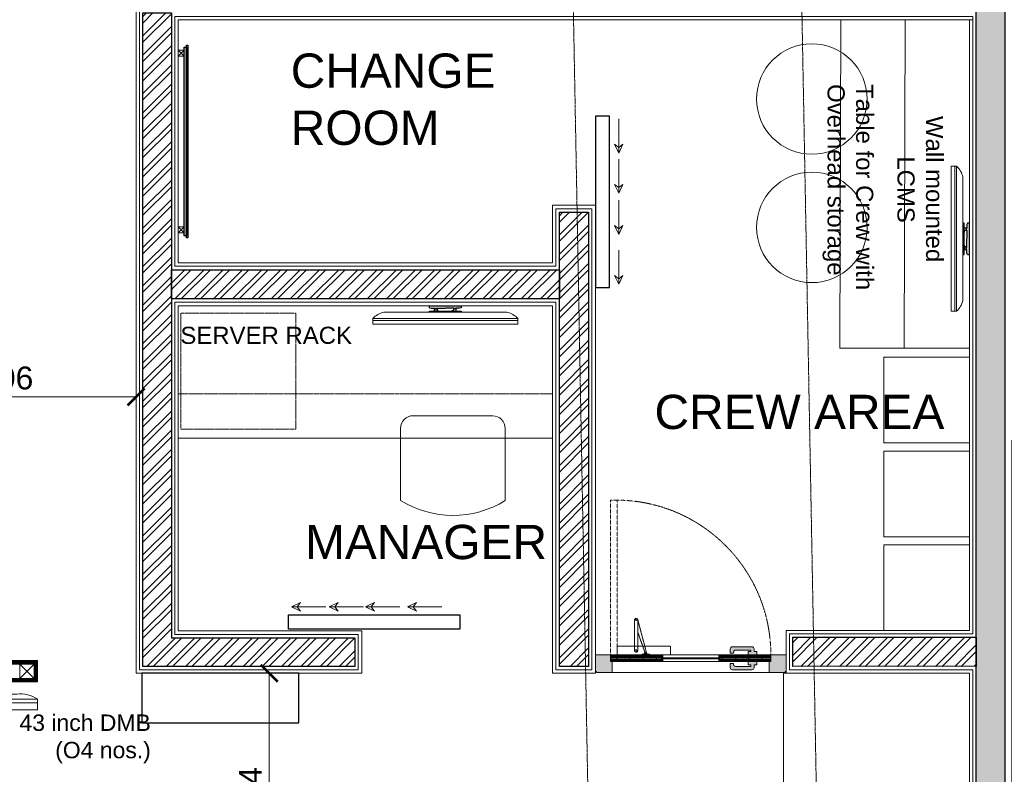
# Model space of a CAD drawing. Header units: millimetres. Extents: x 508219 to 745096, y 311341 to 352167.
# Tile 7 of 45: x 518030 to 521477, y 340817 to 343460. Entities that reach past the tile are written whole.
import ezdxf

# ---------------------------------------------------------------- set-up
doc = ezdxf.new("R2010")
doc.units = ezdxf.units.MM
doc.header["$PDMODE"] = 34
for name, pattern in [('( Hidden )', [0.375, 0.25, -0.125]), ('ACAD_ISO02W100', [15, 12, -3]), ('DASHED2', [0.375, 0.25, -0.125]), ('HIDDEN', [0.375, 0.25, -0.125])]:
    doc.linetypes.add(name, pattern=pattern)
doc.layers.get('0').update_dxf_attribs({"color": 252})
for name, color, linetype, lineweight in [('01_TEXT', 7, 'Continuous', 5), ('02_EQUIPMENT', 124, 'Continuous', 0), ('02_EQUIPMENT-TEXT', 7, 'Continuous', 0), ('02_IT-EQP.', 253, 'Continuous', 0), ('A-Dimension', 42, 'Continuous', 9), ('A-DOOR', 8, 'Continuous', 9), ('A-WALL', 12, 'Continuous', 30), ('A-Wall Hatch', 8, 'Continuous', 5), ('DMB', 250, 'Continuous', 5), ('FP- JUNCTION BOX', 6, 'Continuous', 30), ('PLASTER', 252, 'Continuous', 9), ('TILE', 44, 'Continuous', 0)]:
    doc.layers.add(name, color=color, linetype=linetype, lineweight=lineweight)
doc.layers.add('02_BOH-PARTITION', color=139, linetype='Continuous')
doc.layers.add('EL FIRE ALARM LOOP', color=1, linetype='Continuous')
doc.layers.add('Beam', color=7, linetype='ACAD_ISO02W100', lineweight=13, true_color=0x3f7f00)
doc.styles.add('arr-1', font='arial.ttf')
doc.styles.add('PDF Arial', font='arial.ttf')
doc.styles.get("Standard").update_dxf_attribs({"font": 'arial.ttf'})
doc.dimstyles.new('DIM-60', dxfattribs={"dimtxt": 120, "dimasz": 60, "dimexe": 5, "dimexo": 0, "dimgap": 25, "dimtad": 1, "dimdec": 0, "dimzin": 0, "dimdsep": 46, "dimtxsty": 'Standard', "dimblk": 'ARCHTICK', "dimcen": 0.09, "dimclrd": 256, "dimclre": 252, "dimclrt": 256, "dimadec": 0, "dimazin": 0, "dimtfac": 1, "dimtdec": 0, "dimtofl": 0, "dimtmove": 0, "dimatfit": 3, "dimfxl": 0, "dimtolj": 1, "dimtzin": 0, "dimlwd": -1, "dimlwe": 0, "dimarcsym": 0})
pattern_1 = [(45, (-2998174.956, 193353.467), (-33.67596045, 33.67596045), []), (45, (-2998152.505, 193353.467), (-33.67596045, 33.67596045), [])]

# ---------------------------------------------------------------- blocks, each defined once
blk = doc.blocks.new('fnn')
at = {"layer": 'DMB', "color": 0, "lineweight": 30}
for p, q in [((91730.62, -84295.82), (91721.24, -84295.82)), ((91721.24, -84295.82), (91721.24, -84296.35)), ((91730.62, -84296.35), (91730.62, -84295.82))]:
    blk.add_line(p, q, dxfattribs=at)
at = {"layer": 'DMB', "color": 0}
blk.add_line((91709.86, -84297.53), (91742, -84297.53), dxfattribs=at)
at = {"layer": 'DMB', "color": 0, "lineweight": 30}
for points in [[(91721.24, -84296.35), (91721.66, -84296.47), (91722.65, -84296.47), (91722.65, -84296.55), (91722.77, -84296.55), (91722.77, -84296.6), (91722.65, -84296.6), (91722.65, -84296.67), (91723.12, -84296.67), (91723.12, -84296.6), (91723.03, -84296.6), (91723.03, -84296.55), (91723.12, -84296.55), (91723.12, -84296.47), (91726.38, -84296.47)], [(91722.55, -84297.25), (91722.55, -84296.5), (91722.63, -84296.5), (91722.63, -84296.57), (91722.76, -84296.57), (91722.76, -84296.59), (91722.63, -84296.59), (91722.63, -84296.68), (91723.14, -84296.68), (91723.14, -84296.6), (91723.04, -84296.6), (91723.04, -84296.56), (91723.14, -84296.56), (91723.14, -84296.48), (91723.29, -84296.48), (91723.29, -84297.16), (91723.7, -84297.16), (91723.7, -84297.25), (91722.55, -84297.25)], [(91730.62, -84296.35), (91730.2, -84296.47), (91729.21, -84296.47), (91729.21, -84296.55), (91729.09, -84296.55), (91729.09, -84296.6), (91729.21, -84296.6), (91729.21, -84296.67), (91728.75, -84296.67), (91728.75, -84296.6), (91728.83, -84296.6), (91728.83, -84296.55), (91728.75, -84296.55), (91728.75, -84296.47), (91726.46, -84296.47)], [(91729.31, -84297.25), (91729.31, -84296.5), (91729.23, -84296.5), (91729.23, -84296.57), (91729.1, -84296.57), (91729.1, -84296.59), (91729.23, -84296.59), (91729.23, -84296.68), (91728.73, -84296.68), (91728.73, -84296.6), (91728.82, -84296.6), (91728.82, -84296.56), (91728.73, -84296.56), (91728.73, -84296.48), (91728.57, -84296.48), (91728.57, -84297.16), (91728.16, -84297.16), (91728.16, -84297.25), (91729.31, -84297.25)]]:
    blk.add_lwpolyline(points, dxfattribs=at)
blk.add_lwpolyline([(91721.24, -84297.53), (91730.62, -84297.53), (91730.62, -84297.25), (91721.24, -84297.25)], close=True, dxfattribs=at)
at = {"layer": 'DMB', "color": 0}
for points in [[(91706.93, -84298.24), (91744.93, -84298.24), (91744.93, -84298.73), (91706.93, -84298.73)], [(91744.93, -84298.73), (91744.93, -84299.71), (91706.93, -84299.71), (91706.93, -84298.73)]]:
    blk.add_lwpolyline(points, close=True, dxfattribs=at)
for centre, start, end in [((91709.37, -84301.92), 83.6436, 123.5886), ((91742.49, -84301.92), 56.4114, 96.3564)]:
    blk.add_arc(centre, 4.42, start, end, dxfattribs=at)
blk = doc.blocks.new('dmbbbb1111')
at = {"layer": 'DMB'}
h = blk.add_hatch(dxfattribs=at)
h.set_pattern_fill('ANSI31', color=256, angle=90)
h.set_pattern_definition([(135, (10819.77598, 42650.71772), (-0.08838834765, -0.08838834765), [])])
h.paths.add_polyline_path([(81423.79, 27951.55), (81423.79, 27953.55), (81272.29, 27953.55), (81272.29, 27951.55)], flags=16)
h.paths.add_polyline_path([(81424.29, 27951.05), (81424.29, 27954.05), (81271.79, 27954.05), (81271.79, 27951.05)])
at = {"layer": 'DMB', "elevation": 0}
for points in [[(81424.29, 27951.05), (81424.29, 27954.05), (81271.79, 27954.05), (81271.79, 27951.05)], [(81423.79, 27951.55), (81423.79, 27953.55), (81272.29, 27953.55), (81272.29, 27951.55)], [(81423.79, 27953.55), (81421.79, 27953.55), (81421.79, 27951.55), (81423.79, 27951.55)]]:
    blk.add_lwpolyline(points, close=True, dxfattribs=at)
for points in [[(81421.79, 27953.55), (81423.79, 27951.55)], [(81423.79, 27953.55), (81421.79, 27951.55)]]:
    blk.add_lwpolyline(points, dxfattribs=at)
at = {"layer": 'DMB'}
blk.add_blockref('fnn', (-10320.64, 112246.87, 0), dxfattribs=at)
at = {"layer": '01_TEXT', "insert": (81440.14, 27939.66, 0), "char_height": 2.3, "width": 51.3124, "attachment_point": 9}
blk.add_mtext('43 inch DMB \\P(O4 nos.)', dxfattribs=at)
blk = doc.blocks.new('DMB')
at = {"lineweight": 30}
for p, q in [((415467.23, 17247.29), (415458.76, 17247.29)), ((415458.76, 17247.29), (415458.76, 17246.76)), ((415467.23, 17246.76), (415467.23, 17247.29))]:
    blk.add_line(p, q, dxfattribs=at)
blk.add_line((415446.45, 17245.57), (415479.54, 17245.57))
for points in [[(415458.76, 17246.76), (415459.18, 17246.64), (415460.18, 17246.64), (415460.18, 17246.56), (415460.3, 17246.56), (415460.3, 17246.5), (415460.18, 17246.5), (415460.18, 17246.44), (415460.65, 17246.44), (415460.65, 17246.5), (415460.56, 17246.5), (415460.56, 17246.56), (415460.65, 17246.56), (415460.65, 17246.64), (415462.96, 17246.64)], [(415460.08, 17245.86), (415460.08, 17246.6), (415460.16, 17246.6), (415460.16, 17246.54), (415460.29, 17246.54), (415460.29, 17246.52), (415460.16, 17246.52), (415460.16, 17246.43), (415460.67, 17246.43), (415460.67, 17246.51), (415460.58, 17246.51), (415460.58, 17246.55), (415460.67, 17246.55), (415460.67, 17246.63), (415460.82, 17246.63), (415460.82, 17245.94), (415461.24, 17245.94), (415461.24, 17245.86), (415460.08, 17245.86)], [(415467.23, 17246.76), (415466.81, 17246.64), (415465.81, 17246.64), (415465.81, 17246.56), (415465.68, 17246.56), (415465.68, 17246.5), (415465.81, 17246.5), (415465.81, 17246.44), (415465.34, 17246.44), (415465.34, 17246.5), (415465.42, 17246.5), (415465.42, 17246.56), (415465.34, 17246.56), (415465.34, 17246.64), (415463.03, 17246.64)], [(415465.9, 17245.86), (415465.9, 17246.6), (415465.83, 17246.6), (415465.83, 17246.54), (415465.69, 17246.54), (415465.69, 17246.52), (415465.83, 17246.52), (415465.83, 17246.43), (415465.32, 17246.43), (415465.32, 17246.51), (415465.41, 17246.51), (415465.41, 17246.55), (415465.32, 17246.55), (415465.32, 17246.63), (415465.16, 17246.63), (415465.16, 17245.94), (415464.75, 17245.94), (415464.75, 17245.86), (415465.9, 17245.86)]]:
    blk.add_lwpolyline(points, dxfattribs=at)
blk.add_lwpolyline([(415458.76, 17245.57), (415467.23, 17245.57), (415467.23, 17245.86), (415458.76, 17245.86)], close=True, dxfattribs=at)
for points in [[(415443.49, 17243.84), (415482.49, 17243.84), (415482.49, 17243.35), (415443.49, 17243.35)], [(415482.49, 17243.35), (415482.49, 17242.37), (415443.49, 17242.37), (415443.49, 17243.35)]]:
    blk.add_lwpolyline(points, close=True)
for centre, start, end in [((415447.66, 17240.1), 102.4681, 138.0448), ((415478.33, 17240.1), 41.9552, 77.5319)]:
    blk.add_arc(centre, 5.6, start, end)
blk = doc.blocks.new('DIRTY DISH LANDING')
blk.add_lwpolyline([(0, 0), (-22, 0), (-22, -25.61), (0, -25.61)], close=True)
blk = doc.blocks.new('door closer')
at = {"color": 14, "linetype": 'DASHED2', "lineweight": 9, "ltscale": 0.5}
for p, q in [((10736.43, -3996.01), (10716.43, -3996.01)), ((10716.43, -3996.01), (10716.43, -3999.19)), ((10722.88, -3999.31), (10722.88, -3997.66)), ((10727.44, -3996.77), (10724.13, -4009.27)), ((10726.86, -3996.83), (10724.13, -4004.67)), ((10724.13, -3999.31), (10724.13, -3997.66)), ((10725.64, -3996.14), (10725.64, -3996.01)), ((10728.52, -3996.26), (10725.76, -3996.26)), ((10728.64, -3996.14), (10728.64, -3996.01)), ((10736.43, -3999.19), (10736.43, -3996.01)), ((10716.55, -3999.31), (10736.31, -3999.31)), ((10722.88, -3999.31), (10722.88, -4009.19)), ((10724.13, -4009.19), (10724.13, -3999.31))]:
    blk.add_line(p, q, dxfattribs=at)
for centre, radius in [((10723.51, -3997.66), 0.338), ((10727.21, -3996.64), 0.123), ((10723.51, -4009.19), 0.214)]:
    blk.add_circle(centre, radius, dxfattribs=at)
for centre, radius, start, end in [((10723.51, -3997.66), 0.625, 360, 180), ((10725.76, -3996.14), 0.12, 180, 270), ((10717.05, -4005.46), 13.03, 41.9275, 44.9169), ((10727.11, -3996.33), 0.562, 229.3399, 295.6856), ((10727.25, -3996.61), 0.25, 295.6856, 334.162), ((10726.83, -3996.41), 0.711, 334.162, 5.5837), ((10728.32, -3996.27), 0.78, 179.2294, 185.0234), ((10728.52, -3996.14), 0.12, 270, 0), ((10716.55, -3999.19), 0.12, 180, 270), ((10736.31, -3999.19), 0.12, 270, 0), ((10723.51, -4009.19), 0.625, 180, 0)]:
    blk.add_arc(centre, radius, start, end, dxfattribs=at)
blk = doc.blocks.new('A$C68A023B9')
at = {"layer": '01_TEXT', "ltscale": 2}
h = blk.add_hatch(color=253, dxfattribs=at)
h.set_gradient(color1=(173, 173, 173), one_color=1, tint=1, name='SPHERICAL')
edge = h.paths.add_edge_path()
edge.add_arc((4.75, 1.25), 0.5, 270, 381.737)
edge.add_line((5.22, 1.44), (6, 1.44))
edge.add_line((6, 1.44), (6, 0.75))
edge.add_line((6, 0.75), (6, 0.5))
edge.add_arc((5.5, 0.5), 0.5, -90, 0, ccw=False)
edge.add_line((5.5, 0), (1.09, 0))
edge.add_arc((1.09, 0.5), 0.5, 180, 270, ccw=False)
edge.add_line((0.59, 0.5), (0.59, 0.75))
edge.add_line((0.59, 0.75), (0.59, 1.1))
edge.add_line((0.59, 1.1), (0, 1.1))
edge.add_line((0, 1.1), (0, 1.85))
edge.add_line((0, 1.85), (1.94, 1.85))
edge.add_line((1.94, 1.85), (1.94, 1.1))
edge.add_line((1.94, 1.1), (1.34, 1.1))
edge.add_line((1.34, 1.1), (1.34, 0.75))
edge.add_line((1.34, 0.75), (4.75, 0.75))
blk.add_lwpolyline([(4.75, 0.75, 0.530238), (5.22, 1.44), (6, 1.44), (6, 0.75), (6, 0.5, -0.414214), (5.5, 0), (1.09, 0, -0.414214), (0.59, 0.5), (0.59, 0.75), (0.59, 1.1), (0, 1.1), (0, 1.85), (1.94, 1.85), (1.94, 1.1), (1.34, 1.1), (1.34, 0.75)], format="xyb", close=True, dxfattribs=at)
blk = doc.blocks.new('STORE ROOM DOOR')
at = {"layer": '01_TEXT', "ltscale": 100}
h = blk.add_hatch(dxfattribs=at)
h.set_pattern_fill('DOTS', color=256, scale=58.874347, style=0)
h.set_pattern_definition([(180, (-8687243.8554, 297332.053), (-1.8398233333, 3.6796466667), [0, -3.6796466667])])
h.paths.add_polyline_path([(1212844, 1245175), (1212837.2, 1245175), (1212837.2, 1245204.6), (1212769, 1245204.6), (1212769, 1245130.6), (1212773.9, 1245130.6), (1212773.9, 1245125.6), (1212844, 1245125.6)])
h.paths.add_polyline_path([(1213544.5, 1245175), (1213551.3, 1245175), (1213551.3, 1245204.7), (1213619.5, 1245204.7), (1213619.5, 1245130.6), (1213614.5, 1245130.6), (1213614.5, 1245125.7), (1213544.5, 1245125.7)])
at = {"layer": '01_TEXT', "lineweight": 9, "ltscale": 100}
h = blk.add_hatch(dxfattribs=at)
h.set_pattern_fill('DOLMIT', color=251, scale=19.624782, style=0)
h.set_pattern_definition([(0, (-8687997.237, 297395.8334), (0, 4.9061955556), []), (45, (-8687997.237, 297395.833), (-9.812391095, 9.812391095), [6.938408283, -13.876834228])])
h.paths.add_polyline_path([(1213069.3, 1245175), (1213069.3, 1245187.3), (1213064.4, 1245187.3), (1213064.4, 1245204.6), (1212837.2, 1245204.6), (1212837.2, 1245175)])
h.paths.add_polyline_path([(1213319.2, 1245175), (1213319.2, 1245187.3), (1213324.1, 1245187.3), (1213324.1, 1245204.6), (1213551.3, 1245204.7), (1213551.3, 1245175)])
at = {"layer": '01_TEXT', "ltscale": 100}
for p, q in [((1213069.3, 1245204.6), (1213064.4, 1245192.3)), ((1213064.4, 1245204.6), (1213069.3, 1245192.3)), ((1213319.2, 1245204.6), (1213324.1, 1245192.3)), ((1213324.1, 1245204.6), (1213319.2, 1245192.3))]:
    blk.add_line(p, q, dxfattribs=at)
at = {"layer": '01_TEXT', "color": 251, "lineweight": 15, "ltscale": 100}
for p, q in [((1213319.2, 1245204.6), (1213069.3, 1245204.6)), ((1213319.2, 1245175), (1213069.3, 1245175))]:
    blk.add_line(p, q, dxfattribs=at)
at = {"layer": '01_TEXT', "color": 32, "ltscale": 0.3}
blk.add_line((1212844, 1245125.6), (1213544.5, 1245125.6), dxfattribs=at)
at = {"layer": '01_TEXT', "color": 251, "linetype": 'DASHED2'}
blk.add_lwpolyline([(1213551.3, 1245204.7), (1213551.3, 1245895.1), (1213521.6, 1245895.1), (1213521.6, 1245204.7)], close=True, dxfattribs=at)
at = {"layer": '01_TEXT', "ltscale": 100}
for points in [[(1212844, 1245175), (1212837.2, 1245175), (1212837.2, 1245204.6), (1212769, 1245204.6), (1212769, 1245130.6), (1212773.9, 1245130.6), (1212773.9, 1245125.6), (1212844, 1245125.6)], [(1213069.3, 1245192.3), (1213064.4, 1245192.3), (1213064.4, 1245204.6), (1213069.3, 1245204.6)], [(1213319.2, 1245192.3), (1213324.1, 1245192.3), (1213324.1, 1245204.6), (1213319.2, 1245204.6)], [(1213544.5, 1245175), (1213551.3, 1245175), (1213551.3, 1245204.7), (1213619.5, 1245204.7), (1213619.5, 1245130.6), (1213614.5, 1245130.6), (1213614.5, 1245125.7), (1213544.5, 1245125.7)]]:
    blk.add_lwpolyline(points, close=True, dxfattribs=at)
for points in [[(1213069.3, 1245175), (1213069.3, 1245187.3), (1213064.4, 1245187.3), (1213064.4, 1245204.6), (1212837.2, 1245204.6), (1212837.2, 1245175), (1213069.3, 1245175)], [(1213319.2, 1245175), (1213319.2, 1245187.3), (1213324.1, 1245187.3), (1213324.1, 1245204.6), (1213551.3, 1245204.7), (1213551.3, 1245175), (1213319.2, 1245175)]]:
    blk.add_lwpolyline(points, dxfattribs=at)
at = {"layer": '01_TEXT', "lineweight": 18, "ltscale": 2}
blk.add_lwpolyline([(1213324.1, 1245187.3), (1213064.4, 1245187.3), (1213064.4, 1245192.3), (1213324.1, 1245192.3)], close=True, dxfattribs=at)
at = {"layer": '01_TEXT'}
blk.add_lwpolyline([(1213614.5, 1245125.7), (1213609.6, 1245125.7)], dxfattribs=at)
at = {"layer": '01_TEXT', "color": 251, "linetype": 'DASHED2'}
blk.add_arc((1213527.7, 1245204.6), 690.5, 90.5051, 180, dxfattribs=at)
at = {"layer": '01_TEXT', "xscale": 11.84344983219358, "yscale": 11.84344983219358, "zscale": 11.84344983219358, "rotation": 180}
blk.add_blockref('door closer', (1340441.1, 1197878.1), dxfattribs=at)
at = {"layer": '01_TEXT', "ltscale": 50, "xscale": -19.73908305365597, "yscale": 19.73908305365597, "zscale": 19.73908305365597, "rotation": 180}
blk.add_blockref('A$C68A023B9', (1212899.9, 1245241.2), dxfattribs=at)
at = {"layer": '01_TEXT', "ltscale": 50, "xscale": 19.73908305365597, "yscale": 19.73908305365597, "zscale": 19.73908305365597}
blk.add_blockref('A$C68A023B9', (1212899.9, 1245138.4), dxfattribs=at)
blk = doc.blocks.new('A$C76f6626d')
at = {"layer": '01_TEXT', "lineweight": 0}
h = blk.add_hatch(color=250, dxfattribs=at)
h.dxf.hatch_style = 1
h.paths.add_polyline_path([(-2.81, 46.75), (-3.22, 46.75), (-3.22, -1.25), (-2.81, -1.25)])
h = blk.add_hatch(dxfattribs=at)
h.set_pattern_fill('ANSI33', color=250, scale=1.5, angle=3330)
h.set_pattern_definition([(135, (-71536.51232, 5260.61832), (-0.265165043, -0.265165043), []), (135, (-71536.51232, 5260.8835), (-0.265165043, -0.265165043), [0.1875, -0.09375])])
h.paths.add_polyline_path([(-2.31, 46.25), (-2.81, 46.25), (-2.81, -0.75), (-2.31, -0.75)])
at = {"layer": '01_TEXT', "color": 250, "lineweight": 5}
for p, q in [((-2.31, 45.5, 0.25), (-0.81, 44, 0.25)), ((-0.81, 45.5, 0.25), (-2.31, 44, 0.25)), ((-2.31, 1.5), (-0.81, 0)), ((-0.81, 1.5), (-2.31, 0))]:
    blk.add_line(p, q, dxfattribs=at)
at = {"layer": '01_TEXT', "color": 36, "lineweight": 25}
for points in [[(-2.81, 46.75), (-3.22, 46.75), (-3.22, -1.25), (-2.81, -1.25)], [(-2.31, 46.25), (-2.81, 46.25), (-2.81, -0.75), (-2.31, -0.75)]]:
    blk.add_lwpolyline(points, close=True, dxfattribs=at)
at = {"layer": '01_TEXT', "color": 36}
for points in [[(-2.31, 45.5), (-0.81, 45.5), (-0.81, 44), (-2.31, 44)], [(-2.31, 1.5), (-0.81, 1.5), (-0.81, 0), (-2.31, 0)]]:
    blk.add_lwpolyline(points, close=True, dxfattribs=at)
blk = doc.blocks.new('_ArchTick')
at = {"color": 0, "linetype": 'ByBlock', "const_width": 0.15}
blk.add_lwpolyline([(-0.5, -0.5), (0.5, 0.5)], dxfattribs=at)
blk = doc.blocks.new('*D270')
at = {"layer": 'A-Dimension', "color": 252, "linetype": '( Hidden )', "lineweight": 0, "transparency": 16777216}
for p, q in [((517531.2, 342127.2), (517531.2, 342143.9)), ((518437, 342127.2), (518437, 342143.9))]:
    blk.add_line(p, q, dxfattribs=at)
at = {"layer": 'A-Dimension', "transparency": 16777216}
blk.add_line((517531.2, 342138.9), (518437, 342138.9), dxfattribs=at)
at = {"layer": 'DEFPOINTS', "color": 0, "transparency": 16777216}
for p in [(518437, 342138.9), (517531.2, 342127.2), (518437, 342127.2)]:
    blk.add_point(p, dxfattribs=at)
at = {"layer": 'A-Dimension', "transparency": 16777216, "xscale": 60, "yscale": 60, "zscale": 60, "rotation": 180}
blk.add_blockref('_ArchTick', (517531.2, 342138.9), dxfattribs=at)
at = {"layer": 'A-Dimension', "transparency": 16777216, "xscale": 60, "yscale": 60, "zscale": 60}
blk.add_blockref('_ArchTick', (518437, 342138.9), dxfattribs=at)
at = {"layer": 'A-Dimension', "transparency": 16777216, "insert": (517984.1, 342204.7), "char_height": 80, "attachment_point": 5}
blk.add_mtext('\\A1;906', dxfattribs=at)
blk = doc.blocks.new('*D275')
at = {"layer": 'A-Dimension', "color": 252, "linetype": '( Hidden )', "lineweight": 0, "transparency": 16777216}
for p, q in [((518921.1, 341170.9), (518898.5, 341170.9)), ((518921.1, 340326.9), (518898.5, 340326.9))]:
    blk.add_line(p, q, dxfattribs=at)
at = {"layer": 'A-Dimension', "transparency": 16777216}
blk.add_line((518903.5, 341170.9), (518903.5, 340326.9), dxfattribs=at)
at = {"layer": 'DEFPOINTS', "color": 0, "transparency": 16777216}
for p in [(518921.1, 341170.9), (518903.5, 340326.9), (518921.1, 340326.9, 0)]:
    blk.add_point(p, dxfattribs=at)
at = {"layer": 'A-Dimension', "transparency": 16777216, "xscale": 60, "yscale": 60, "zscale": 60}
for p, rotation in [((518903.5, 341170.9), 90), ((518903.5, 340326.9), 270)]:
    blk.add_blockref('_ArchTick', p, dxfattribs=dict(at, rotation=rotation))
at = {"layer": 'A-Dimension', "transparency": 16777216, "insert": (518837.7, 340748.9), "char_height": 80, "attachment_point": 5, "rotation": 90}
blk.add_mtext('\\A1;844', dxfattribs=at)
blk = doc.blocks.new('SG')
at = {"layer": 'EL FIRE ALARM LOOP', "color": 5, "linetype": 'ByBlock', "ltscale": 100, "true_color": 0x0000ff, "elevation": 0}
blk.add_lwpolyline([(-1631311.82, -961482.7), (-1631311.82, -961488.49), (-1631293.49, -961488.49), (-1631293.49, -961482.7)], close=True, dxfattribs=at)

msp = doc.modelspace()

# ---------------------------------------------------------------- hatches: boundary and pattern name
at = {"layer": 'A-Wall Hatch', "ltscale": 0.25}
h = msp.add_hatch(dxfattribs=at)
h.set_pattern_fill('ANSI35', color=256, scale=8)
h.set_pattern_definition([(45, (-2916883.187, 194995.827), (-35.9210245, 35.9210245), []), (45, (-2916847.266, 194995.827), (-35.9210245, 35.9210245), [63.5, -12.7, 0, -12.7])])
h.paths.add_polyline_path([(521478.56388, 346534.5221), (521478.56388, 339484.16175), (521378.56405, 339484.16175), (521378.60966, 346533.72378)])
h = msp.add_hatch(dxfattribs=at)
h.set_pattern_fill('ANSI32', color=256, scale=5)
h.set_pattern_definition(pattern_1)
h.paths.add_polyline_path([(519203.14027, 341294.95765), (519203.14027, 341194.90948), (518460.95608, 341194.90558), (518460.95625, 343483.76492), (518560.95565, 343483.76492), (518560.90951, 341294.96588)])
h = msp.add_hatch(dxfattribs=at)
h.set_pattern_fill('ANSI32', color=256, scale=5)
h.set_pattern_definition(pattern_1)
h.paths.add_polyline_path([(519918.9905, 341194.90617), (519918.93691, 342786.22132), (520020.93691, 342786.22132), (520020.9905, 341194.90617)])
h = msp.add_hatch(dxfattribs=at)
h.set_pattern_fill('ANSI32', color=256, scale=5)
h.set_pattern_definition([(45, (-2998174.956, 193532.467), (-33.67596045, 33.67596045), []), (45, (-2998152.505, 193532.467), (-33.67596045, 33.67596045), [])])
h.paths.add_polyline_path([(518560.93816, 342584.29552), (519918.98247, 342584.33058), (519918.98247, 342482.33058), (518560.93816, 342482.29552)])
h = msp.add_hatch(dxfattribs=at)
h.set_pattern_fill('ANSI32', color=256, scale=5)
h.set_pattern_definition(pattern_1)
h.paths.add_polyline_path([(521378.57712, 341195.04172), (520735.9434, 341194.98884), (520735.9434, 341296.98884), (521378.57712, 341297.04172)])

# ---------------------------------------------------------------- linework, layer by layer
at = {"layer": '02_BOH-PARTITION'}
for points in [[(520094.94557, 342522.18691), (520094.94557, 343122.18691), (520044.94557, 343122.18691), (520044.94557, 342522.18691)], [(518970.88883, 341375.04021), (519570.88883, 341375.04021), (519570.88883, 341325.04021), (518970.88883, 341325.04021)]]:
    msp.add_lwpolyline(points, close=True, dxfattribs=at)
at = {"layer": '02_EQUIPMENT'}
msp.add_line((521129.60311, 343459.79843), (521126.0916, 342309.79943), dxfattribs=at)
at = {"layer": '02_EQUIPMENT', "flags": 128}
for points in [[(521354.59189, 342309.79943), (520901.09208, 342309.79943), (520904.38625, 343459.79943), (521354.58437, 343459.79943)], [(518584.93687, 341994.31264), (519894.9921, 341994.27725), (519894.97883, 342458.29676), (518584.9236, 342458.33215)]]:
    msp.add_lwpolyline(points, close=True, dxfattribs=at)
at = {"layer": '02_EQUIPMENT', "linetype": 'HIDDEN', "lineweight": 0, "ltscale": 10, "flags": 128}
for points in [[(519894.97883, 342150.03489), (518584.92801, 342150.09425), (518584.92801, 342458.33257), (519894.97883, 342458.27321)], [(518996.79874, 342025.39992), (518996.7871, 342432.19508), (518593.2427, 342432.18548), (518593.25433, 342025.39031)]]:
    msp.add_lwpolyline(points, close=True, dxfattribs=at)
at = {"layer": '02_EQUIPMENT'}
for points in [[(521054.59565, 342278.42714), (521054.59565, 341978.42714), (521354.59565, 341978.42714), (521354.59565, 342278.42714)], [(521054.59565, 341948.99965), (521054.59565, 341648.99965), (521354.59565, 341648.99965), (521354.59565, 341948.99965)], [(521054.59534, 341621.03543), (521054.59534, 341321.03543), (521354.59534, 341321.03543), (521354.59534, 341621.03543)]]:
    msp.add_lwpolyline(points, close=True, dxfattribs=at)
at = {"layer": '02_EQUIPMENT', "lineweight": 0, "flags": 128}
msp.add_lwpolyline([(519362.73265, 341776.40056, 0.2863144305), (519729.08484, 341775.84232), (519729.4703, 342028.79979, 0.4142135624), (519685.9234, 342072.4796), (519406.79791, 342072.90493, 0.4142135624), (519363.1181, 342029.35803)], format="xyb", close=True, dxfattribs=at)
at = {"layer": '02_EQUIPMENT'}
for centre in [(520802.89627, 343182.4101), (520802.89627, 342732.72738)]:
    msp.add_circle(centre, 193.53029, dxfattribs=at)
at = {"layer": '02_EQUIPMENT-TEXT'}
for p, q in [((519101.26429, 341403.53166), (518981.65702, 341403.53166)), ((519233.20048, 341403.53166), (519113.59321, 341403.53166)), ((519360.38434, 341403.53166), (519240.77708, 341403.53166)), ((519507.32473, 341403.53166), (519387.71746, 341403.53166))]:
    msp.add_line(p, q, dxfattribs=at)
for points in [[(518981.65702, 341403.53166), (519012.55813, 341418.38677), (519001.25384, 341403.53166)], [(519113.59321, 341403.53166), (519144.49432, 341418.38677), (519133.19003, 341403.53166)], [(519240.77708, 341403.53166), (519271.67818, 341418.38677), (519260.37389, 341403.53166)], [(519387.71746, 341403.53166), (519418.61856, 341418.38677), (519407.31428, 341403.53166)], [(518981.65702, 341403.53166), (519012.55813, 341388.67654), (519001.25384, 341403.53166)], [(519113.59321, 341403.53166), (519144.49432, 341388.67654), (519133.19003, 341403.53166)], [(519240.77708, 341403.53166), (519271.67818, 341388.67654), (519260.37389, 341403.53166)], [(519387.71746, 341403.53166), (519418.61856, 341388.67654), (519407.31428, 341403.53166)]]:
    msp.add_lwpolyline(points, dxfattribs=at)
at = {"layer": '02_IT-EQP.'}
for p, q in [((520126.68641, 343112.5116), (520126.68641, 342992.90434)), ((520126.68641, 342972.06637), (520126.68641, 342852.45911)), ((520126.68641, 342827.95737), (520126.68641, 342708.3501)), ((520126.68641, 342653.00363), (520126.68641, 342533.39637))]:
    msp.add_line(p, q, dxfattribs=at)
for points in [[(520126.68641, 342992.90434), (520111.83129, 343023.80544), (520126.68641, 343012.50115)], [(520126.68641, 342992.90434), (520141.54153, 343023.80544), (520126.68641, 343012.50115)], [(520126.68641, 342852.45911), (520111.83129, 342883.36021), (520126.68641, 342872.05593)], [(520126.68641, 342852.45911), (520141.54153, 342883.36021), (520126.68641, 342872.05593)], [(520126.68641, 342708.3501), (520111.83129, 342739.2512), (520126.68641, 342727.94692)], [(520126.68641, 342708.3501), (520141.54153, 342739.2512), (520126.68641, 342727.94692)], [(520126.68641, 342533.39637), (520111.83129, 342564.29747), (520126.68641, 342552.99319)], [(520126.68641, 342533.39637), (520141.54153, 342564.29747), (520126.68641, 342552.99319)]]:
    msp.add_lwpolyline(points, dxfattribs=at)
at = {"layer": 'A-WALL', "ltscale": 0.25}
for points in [[(521478.56388, 346534.5221), (521478.56388, 339484.16175), (521378.56405, 339484.16175), (521378.60966, 346533.72378)], [(519203.14027, 341294.95765), (519203.14027, 341194.90948), (518460.95608, 341194.90558), (518460.95625, 343483.76492), (518560.95566, 343483.76492), (518560.90951, 341294.96588)], [(519918.9905, 341194.90617), (519918.93691, 342786.22132), (520020.93691, 342786.22132), (520020.9905, 341194.90617)], [(518560.93816, 342584.29552), (519918.98247, 342584.33058), (519918.98247, 342482.33058), (518560.93816, 342482.29552)], [(521378.57712, 341195.04172), (520736.93838, 341194.90143), (520736.93838, 341296.90143), (521378.57712, 341297.04172)]]:
    msp.add_lwpolyline(points, close=True, dxfattribs=at)
at = {"layer": 'Beam', "ltscale": 0.5}
for p, q in [((519882.32978, 348120.09499), (520132.00089, 334649.48144)), ((520932.0392, 334654.89371), (520682.32464, 348117.22705))]:
    msp.add_line(p, q, dxfattribs=at)
at = {"layer": 'PLASTER'}
for points in [[(518572.93469, 342470.29584), (518572.90981, 341306.96567), (519215.14027, 341306.95744), (519215.14027, 341182.90948), (518448.95608, 341182.90558), (518448.95657, 343597.764), (521366.59074, 343597.80071), (521366.6098, 346533.62794)], [(521366.58993, 343471.80067), (518572.9561, 343471.76559), (518572.93738, 342596.29584)], [(521366.57589, 341309.03914), (521366.58993, 343471.80067)], [(519906.94338, 342596.33052), (519906.93666, 342798.22132), (520032.93666, 342798.22132), (520032.9905, 341182.90617), (519906.9905, 341182.90617), (519906.94758, 342470.33052)], [(518560.93816, 342470.29552), (518560.93816, 342596.29552)], [(518572.93738, 342596.29584), (519906.94338, 342596.33052)], [(519918.94331, 342596.33083), (519918.98247, 342596.33084), (519918.98247, 342470.33084), (519918.94755, 342470.33084)], [(519906.94758, 342470.33052), (518572.93469, 342470.29584)], [(521366.57507, 341183.03914), (520724.93838, 341182.90118), (520724.93838, 341308.90118), (521366.57589, 341309.03914)], [(521378.57589, 341309.04172), (521378.57712, 341309.04172), (521378.57712, 341183.04172), (521378.57507, 341183.04172)], [(521366.57507, 341183.03914), (521366.57507, 339484.16175), (521378.56405, 339484.16168)]]:
    msp.add_lwpolyline(points, dxfattribs=at)
at = {"layer": 'TILE'}
for points in [[(518584.93446, 342458.33257), (518584.9101, 341318.96555), (519227.1403, 341318.95732), (519227.1403, 341170.90951), (518436.95605, 341170.90548), (518436.95654, 343609.76378), (521354.59105, 343609.80049)], [(518436.95789, 343459.76378), (518436.95789, 343459.76471)], [(521366.59008, 343459.80063), (518584.95588, 343459.76571), (518584.93767, 342608.29618)], [(521354.57596, 341321.03543), (521354.58985, 343459.80049)], [(519894.94306, 342608.33047), (519894.9364, 342810.22132), (520044.9364, 342810.22132), (520044.99047, 341170.90617), (519894.99047, 341170.90617), (519894.948, 342458.33047)], [(518584.93767, 342608.29618), (519894.94306, 342608.33047)], [(519894.97883, 342458.33047), (518584.9236, 342458.29618)], [(521502.56388, 341987.79097), (521502.56388, 339453.15808), (521354.56388, 339453.15808), (521354.57499, 341171.03662)], [(521354.57499, 341171.03662), (520712.93838, 341170.90092), (520712.93838, 341320.90092), (521354.59534, 341321.03662)]]:
    msp.add_lwpolyline(points, dxfattribs=at)

# ---------------------------------------------------------------- block references
at = {"layer": '01_TEXT', "xscale": -14.06389840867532, "yscale": 14.06389840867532, "zscale": 14.06389840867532}
msp.add_blockref('A$C76f6626d', (518573.50588, 342714.07726), dxfattribs=at)
at = {"layer": '02_EQUIPMENT', "xscale": 25.4, "yscale": 25.4, "zscale": 25.4, "rotation": 270}
msp.add_blockref('DIRTY DISH LANDING', (521354.57308, 340612.23662), dxfattribs=at)
at = {"layer": '02_IT-EQP.', "xscale": 13.02564102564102, "yscale": 13.02564102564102, "zscale": 13.02564102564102, "rotation": 270}
msp.add_blockref('DMB', (296697.2976, 5754364.71471), dxfattribs=at)
at = {"layer": '02_IT-EQP.', "xscale": -13.02564102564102, "yscale": 13.02564102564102, "zscale": 13.02564102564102}
msp.add_blockref('DMB', (5931191.65798, 117801.25416), dxfattribs=at)
at = {"layer": 'A-DOOR', "xscale": -0.7854075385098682, "yscale": 0.7854075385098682, "zscale": 0.7854075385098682}
msp.add_blockref('STORE ROOM DOOR', (1473230.86482, -636758.1555), dxfattribs=at)
at = {"layer": 'DMB', "linetype": 'ByBlock', "xscale": 25, "yscale": 25, "zscale": 25}
msp.add_blockref('dmbbbb1111', (-1517514.83143, -357635.82098), dxfattribs=at)
at = {"layer": 'FP- JUNCTION BOX', "linetype": '( Hidden )', "xscale": 30, "yscale": 30, "zscale": 30}
msp.add_blockref('SG', (49457811.65596, 29185651.82408, 0.00001), dxfattribs=at)

# ---------------------------------------------------------------- texts
at = {"layer": '01_TEXT', "ltscale": 222, "char_height": 120, "width": 1008.8776029, "attachment_point": 1, "style": 'arr-1'}
for s, insert in [('CHANGE \\PROOM', (518978.47114, 343341.7759)), ('CREW AREA', (520252.03417, 342146.30602)), ('{\\fArial|b0|i0|c0|p34;MANAGER}', (519028.48101, 341690.65795))]:
    msp.add_mtext(s, dxfattribs=dict(at, insert=insert))
at = {"layer": '02_EQUIPMENT-TEXT', "style": 'PDF Arial'}
msp.add_text('SERVER RACK', height=60, rotation=0.01348026, dxfattribs=at).set_placement((518592.16291, 342324.5906))
at = {"layer": '02_EQUIPMENT-TEXT', "char_height": 60, "attachment_point": 1, "style": 'PDF Arial'}
for s, insert, width, rotation in [('Table for Crew with\\POverhead storage ', (521017.91647, 343234.73739), 716.9165075, 270.01348026), ('\\pi105.77067;Wall mounted\\P\\pi247.27817;LCMS', (521262.61851, 343228.9383), 716.9165075, 270.01348026), ('\\pi-127.04652,l180,t232.95348;FRY DUMP\\P\\pi2.83752,l0,tz;(PASS THRU)\\P\\pi-98.11064,l180,t261.88936;2\'-1"x4\'-5"', (514794.8689, 342156.02518), 533.1102319, 0.01348026), ('\\pi90.85252;BURGER \\P\\pi120.25907;SHOOT', (515570.94986, 342044.4847), 533.1102319, 0.01348026), ('\\pi149.73564;PACK TABLE \\P\\pi17.74382;DRAWER WARMER \\P\\pi257.60058;UNDER', (515409.10897, 341532.64388), 805.5831472, 0.01348026)]:
    msp.add_mtext(s, dxfattribs=dict(at, insert=insert, width=width, rotation=rotation))

# ---------------------------------------------------------------- dimensions: what is measured, and where the dimension line sits
at = {"layer": 'A-Dimension'}
dim = msp.add_linear_dim(base=(518436.95624, 342138.89188), p1=(517531.16939, 342127.23387), p2=(518436.95624, 342127.23369), dimstyle='DIM-60', override={"dimtxt": 80}, dxfattribs=at)
dim.commit()
dim.dimension.update_dxf_attribs({"geometry": '*D270', "text_midpoint": (517984.06281, 342204.73772)})
dim = msp.add_linear_dim(base=(518903.50827, 340326.85302), p1=(518921.13325, 341170.90795), p2=(518921.13325, 340326.85302, 0), angle=90, dimstyle='DIM-60', override={"dimtxt": 80}, dxfattribs=at)
dim.commit()
dim.dimension.update_dxf_attribs({"geometry": '*D275', "text_midpoint": (518837.66243, 340748.88049)})

doc.saveas('drawing.dxf')
